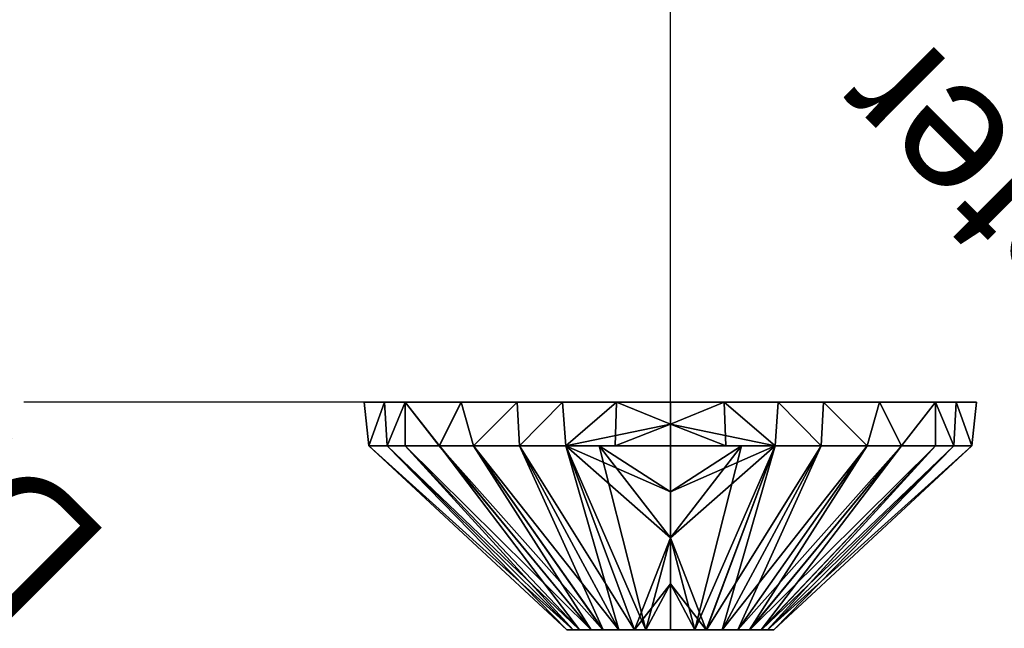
# Model space of a CAD drawing. Header units: millimetres. Extents: x -206 to 110, y -169 to 122.
# Tile 3 of 31: x -149 to -37, y -26 to 44. Entities that reach past the tile are written whole.
import ezdxf

# ---------------------------------------------------------------- set-up
doc = ezdxf.new("R2010")
doc.units = ezdxf.units.MM
doc.layers.add('P-SANR-FIXT', color=6, linetype='Continuous', lineweight=30)
doc.styles.add('Arial', font='arial.ttf', dxfattribs={"height": 14.6304})

msp = doc.modelspace()

# ---------------------------------------------------------------- linework, layer by layer
at = {"color": 5, "lineweight": 30}
msp.add_line((-75, 0), (-75, 103.63), dxfattribs=at)
at = {"color": 1, "lineweight": 30}
for p, q in [((-123.02, 0, 23.29), (-148.9, 0, -2.59)), ((-123.02, 0, 2.59), (-148.9, 0, -23.29)), ((-87.19, 0, 10.35), (-148.15, 0, 10.35)), ((-135.96, 0, -10.35), (-135.96, 0, 10.35)), ((-87.19, 0, -10.35), (-148.15, 0, -10.35))]:
    msp.add_line(p, q, dxfattribs=at)
at = {"color": 94, "lineweight": 30, "extrusion": (0, 1, -1.88738e-15)}
msp.add_circle((75, 0), 10.35, dxfattribs=at)

# ---------------------------------------------------------------- meshes
at = {"layer": 'P-SANR-FIXT'}
mesh = msp.add_polyface(dxfattribs=at)
corners = [(-75, -5, 35), (-75, -3.75, 35), (-75, -2.5, 35), (-75, -1.25, 35), (-75, 0, 35), (-92.5, 0, 30.31), (-105.31, 0, 17.5), (-110, 0), (-105.31, 0, -17.5), (-92.5, 0, -30.31), (-75, 0, -35), (-75, -1.25, -35), (-75, -2.5, -35), (-75, -3.75, -35), (-75, -5, -35), (-86.97, -5, -32.89), (-97.5, -5, -26.81), (-105.31, -5, -17.5), (-109.47, -5, -6.07), (-109.47, -5, 6.08), (-105.31, -5, 17.51), (-97.49, -5, 26.82), (-86.96, -5, 32.89), (-87.33, 0, -31.7), (-87.33, 0, 31.7), (-81.16, 0, -33.35), (-81.16, 0, 33.35), (-81.33, -5, -33.88), (-98.91, 0, -23.91), (-101.41, -5, -22.15), (-92.24, -5, -29.85), (-107.66, 0, -8.75), (-107.39, -5, 11.79), (-107.66, 0, 8.75), (-98.91, 0, 23.91), (-92.23, -5, 29.85), (-109.47, -5, 0), (-107.39, -5, -11.79), (-101.4, -5, 22.16)]
mesh.append_faces([[corners[k] for k in face] for face in [(16, 9, 30), (23, 30, 9), (18, 31, 37), (33, 32, 6), (6, 38, 34), (8, 37, 31), (25, 15, 23), (38, 6, 20), (7, 19, 33), (21, 34, 38), (32, 33, 19), (37, 8, 17), (9, 16, 28)]], dxfattribs={"vtx0": -1, "vtx1": -1})
mesh.append_faces([[corners[k] for k in face] for face in [(12, 27, 25), (26, 22, 2)]], dxfattribs={"vtx0": -1, "vtx1": -1, "vtx2": -1})
mesh.append_faces([[corners[k] for k in face] for face in [(8, 29, 17), (28, 16, 29), (24, 35, 22), (25, 27, 15), (7, 18, 36), (5, 21, 35), (35, 24, 5), (7, 36, 19)]], dxfattribs={"vtx0": -1, "vtx2": -1})
mesh.append_faces([[corners[k] for k in face] for face in [(11, 12, 25, 10)]], dxfattribs={"vtx1": -1})
mesh.append_faces([[corners[k] for k in face] for face in [(7, 31, 18), (8, 28, 29), (5, 34, 21), (15, 30, 23), (26, 24, 22), (32, 20, 6)]], dxfattribs={"vtx1": -1, "vtx2": -1})
mesh.append_faces([[corners[k] for k in face] for face in [(3, 4, 26, 2), (13, 14, 27, 12)]], dxfattribs={"vtx2": -1})
mesh.append_faces([[corners[k] for k in face] for face in [(22, 0, 1, 2)]], dxfattribs={"vtx3": -1})
mesh = msp.add_polyface(dxfattribs=at)
corners = [(-75, 0, 35), (-57.5, 0, 30.31), (-44.69, 0, 17.5), (-40, 0), (-44.69, 0, -17.5), (-57.5, 0, -30.31), (-75, 0, -35), (-92.5, 0, -30.31), (-105.31, 0, -17.5), (-110, 0), (-105.31, 0, 17.5), (-92.5, 0, 30.31)]
mesh.append_faces([[corners[k] for k in face] for face in [(4, 6, 9, 3)]], dxfattribs={"vtx0": -1, "vtx1": -1, "vtx2": -1})
mesh.append_faces([[corners[k] for k in face] for face in [(3, 9, 0, 1)]], dxfattribs={"vtx0": -1, "vtx1": -1, "vtx3": -1})
mesh.append_faces([[corners[k] for k in face] for face in [(2, 3, 1), (5, 6, 4)]], dxfattribs={"vtx1": -1})
mesh.append_faces([[corners[k] for k in face] for face in [(7, 8, 9, 6)]], dxfattribs={"vtx2": -1})
mesh.append_faces([[corners[k] for k in face] for face in [(9, 10, 11, 0)]], dxfattribs={"vtx3": -1})
mesh = msp.add_polyface(dxfattribs=at)
corners = [(-75, 0, 35), (-75, -1.25, 35), (-75, -2.5, 35), (-75, -3.75, 35), (-75, -5, 35), (-63.03, -5, 32.89), (-52.5, -5, 26.81), (-44.69, -5, 17.5), (-40.53, -5, 6.07), (-40.53, -5, -6.08), (-44.69, -5, -17.51), (-52.51, -5, -26.82), (-63.04, -5, -32.89), (-75, -5, -35), (-75, -3.75, -35), (-75, -2.5, -35), (-75, -1.25, -35), (-75, 0, -35), (-57.5, 0, -30.31), (-44.69, 0, -17.5), (-40, 0), (-44.69, 0, 17.5), (-57.5, 0, 30.31), (-62.67, 0, 31.7), (-62.67, 0, -31.7), (-68.84, 0, 33.35), (-68.84, 0, -33.35), (-68.67, -5, 33.88), (-51.09, 0, 23.91), (-48.59, -5, 22.15), (-57.76, -5, 29.85), (-42.34, 0, 8.75), (-42.61, -5, -11.79), (-42.34, 0, -8.75), (-51.09, 0, -23.91), (-57.77, -5, -29.85), (-40.53, -5, 0), (-42.61, -5, 11.79), (-48.6, -5, -22.16)]
mesh.append_faces([[corners[k] for k in face] for face in [(27, 2, 3, 4)]], dxfattribs={"vtx0": -1})
mesh.append_faces([[corners[k] for k in face] for face in [(6, 22, 30), (30, 23, 5), (8, 31, 37), (33, 32, 19), (19, 38, 34), (25, 5, 23), (20, 9, 33), (38, 19, 10), (21, 37, 31), (11, 34, 38), (32, 33, 9), (22, 6, 28), (37, 21, 7), (23, 30, 22)]], dxfattribs={"vtx0": -1, "vtx1": -1})
mesh.append_faces([[corners[k] for k in face] for face in [(26, 12, 15), (27, 25, 2)]], dxfattribs={"vtx0": -1, "vtx1": -1, "vtx2": -1})
mesh.append_faces([[corners[k] for k in face] for face in [(21, 29, 7), (28, 6, 29), (24, 35, 12), (25, 27, 5), (18, 11, 35), (35, 24, 18)]], dxfattribs={"vtx0": -1, "vtx2": -1})
mesh.append_faces([[corners[k] for k in face] for face in [(20, 8, 36, 9)]], dxfattribs={"vtx0": -1, "vtx3": -1})
mesh.append_faces([[corners[k] for k in face] for face in [(14, 15, 12, 13)]], dxfattribs={"vtx1": -1})
mesh.append_faces([[corners[k] for k in face] for face in [(20, 31, 8), (18, 34, 11), (21, 28, 29), (32, 10, 19), (26, 24, 12)]], dxfattribs={"vtx1": -1, "vtx2": -1})
mesh.append_faces([[corners[k] for k in face] for face in [(16, 17, 26, 15)]], dxfattribs={"vtx2": -1})
mesh.append_faces([[corners[k] for k in face] for face in [(25, 0, 1, 2)]], dxfattribs={"vtx3": -1})
mesh = msp.add_polyface(dxfattribs=at)
corners = [(-75, -26, 12), (-75, -20.75, 17.75), (-75, -15.5, 23.5), (-75, -10.25, 29.25), (-75, -5, 35), (-86.96, -5, 32.89), (-97.49, -5, 26.82), (-105.31, -5, 17.51), (-109.47, -5, 6.08), (-109.47, -5, -6.07), (-105.31, -5, -17.5), (-97.5, -5, -26.81), (-86.97, -5, -32.89), (-75, -5, -35), (-75, -10.25, -29.25), (-75, -15.5, -23.5), (-75, -20.75, -17.75), (-75, -26, -12), (-79.11, -26, -11.27), (-82.72, -26, -9.19), (-85.4, -26, -5.99), (-86.82, -26, -2.07), (-86.82, -26, 2.09), (-85.39, -26, 6.01), (-82.7, -26, 9.2), (-79.09, -26, 11.28), (-77.79, -26, -11.51), (-83.13, -5, -33.57), (-84.06, -26, -7.59), (-80.91, -26, -10.23), (-86.11, -26, -4.03), (-109.47, -5, 0), (-84.05, -26, 7.6), (-86.1, -26, 4.05), (-80.9, -26, 10.24), (-101.41, -5, -22.15), (-92.24, -5, -29.85), (-107.39, -5, -11.79), (-86.82, -26, 0.01), (-101.4, -5, 22.16), (-107.39, -5, 11.79), (-92.23, -5, 29.85)]
mesh.append_faces([[corners[k] for k in face] for face in [(14, 27, 13)]], dxfattribs={"vtx0": -1})
mesh.append_faces([[corners[k] for k in face] for face in [(18, 12, 26), (21, 9, 30), (25, 5, 34), (9, 21, 31), (15, 27, 14), (20, 10, 28), (23, 7, 33), (24, 6, 32), (19, 11, 29)]], dxfattribs={"vtx0": -1, "vtx1": -1})
mesh.append_faces([[corners[k] for k in face] for face in [(27, 15, 26), (5, 25, 2)]], dxfattribs={"vtx0": -1, "vtx1": -1, "vtx2": -1})
mesh.append_faces([[corners[k] for k in face] for face in [(36, 18, 29), (40, 22, 33), (41, 24, 34), (26, 12, 27), (26, 15, 16), (30, 9, 37), (29, 11, 36), (31, 21, 38), (39, 23, 32), (25, 1, 2), (33, 7, 40), (34, 5, 41), (28, 10, 35), (38, 8, 31), (37, 20, 30), (35, 19, 28), (32, 6, 39)]], dxfattribs={"vtx0": -1, "vtx2": -1})
mesh.append_faces([[corners[k] for k in face] for face in [(4, 5, 3)]], dxfattribs={"vtx1": -1})
mesh.append_faces([[corners[k] for k in face] for face in [(35, 11, 19), (36, 12, 18), (37, 10, 20), (38, 22, 8), (39, 7, 23), (40, 8, 22), (41, 6, 24), (2, 3, 5)]], dxfattribs={"vtx1": -1, "vtx2": -1})
mesh.append_faces([[corners[k] for k in face] for face in [(25, 0, 1), (16, 17, 26)]], dxfattribs={"vtx2": -1})
mesh = msp.add_polyface(dxfattribs=at)
corners = [(-75, -5, 35), (-75, -10.25, 29.25), (-75, -15.5, 23.5), (-75, -20.75, 17.75), (-75, -26, 12), (-70.89, -26, 11.27), (-67.28, -26, 9.19), (-64.6, -26, 5.99), (-63.18, -26, 2.07), (-63.18, -26, -2.09), (-64.61, -26, -6.01), (-67.3, -26, -9.2), (-70.91, -26, -11.28), (-75, -26, -12), (-75, -20.75, -17.75), (-75, -15.5, -23.5), (-75, -10.25, -29.25), (-75, -5, -35), (-63.04, -5, -32.89), (-52.51, -5, -26.82), (-44.69, -5, -17.51), (-40.53, -5, -6.08), (-40.53, -5, 6.07), (-44.69, -5, 17.5), (-52.5, -5, 26.81), (-63.03, -5, 32.89), (-72.21, -26, 11.51), (-66.87, -5, 33.57), (-65.94, -26, 7.59), (-69.09, -26, 10.23), (-63.89, -26, 4.03), (-40.53, -5, 0), (-65.95, -26, -7.6), (-63.9, -26, -4.05), (-69.1, -26, -10.24), (-48.59, -5, 22.15), (-57.76, -5, 29.85), (-42.61, -5, 11.79), (-63.18, -26, -0.01), (-48.6, -5, -22.16), (-42.61, -5, -11.79), (-57.77, -5, -29.85)]
mesh.append_faces([[corners[k] for k in face] for face in [(1, 27, 0)]], dxfattribs={"vtx0": -1})
mesh.append_faces([[corners[k] for k in face] for face in [(5, 25, 26), (12, 18, 34), (6, 24, 29), (2, 27, 1), (8, 22, 30), (10, 20, 33), (11, 19, 32), (7, 23, 28), (22, 8, 31)]], dxfattribs={"vtx0": -1, "vtx1": -1})
mesh.append_faces([[corners[k] for k in face] for face in [(27, 2, 26), (18, 12, 15)]], dxfattribs={"vtx0": -1, "vtx1": -1, "vtx2": -1})
mesh.append_faces([[corners[k] for k in face] for face in [(36, 5, 29), (40, 9, 33), (41, 11, 34), (26, 25, 27), (26, 2, 3), (30, 22, 37), (28, 23, 35), (29, 24, 36), (31, 8, 38), (37, 7, 30), (39, 10, 32), (12, 14, 15), (33, 20, 40), (34, 18, 41), (38, 21, 31), (35, 6, 28), (32, 19, 39)]], dxfattribs={"vtx0": -1, "vtx2": -1})
mesh.append_faces([[corners[k] for k in face] for face in [(17, 18, 16)]], dxfattribs={"vtx1": -1})
mesh.append_faces([[corners[k] for k in face] for face in [(35, 24, 6), (36, 25, 5), (37, 23, 7), (38, 9, 21), (39, 20, 10), (40, 21, 9), (41, 19, 11), (15, 16, 18)]], dxfattribs={"vtx1": -1, "vtx2": -1})
mesh.append_faces([[corners[k] for k in face] for face in [(3, 4, 26), (12, 13, 14)]], dxfattribs={"vtx2": -1})

# ---------------------------------------------------------------- next in the draw order: texts
at = {"color": 5, "lineweight": 30, "char_height": 14.63, "width": 99.2058, "attachment_point": 2, "rotation": 135, "line_spacing_factor": 0.941778, "style": 'Arial', "bg_fill": 3, "box_fill_scale": 1.25, "bg_fill_color": 256, "bg_fill_true_color": 13158600, "bg_fill_transparency": 0}
for insert in [(-178.46, 3.44, 33.75), (-28.46, 3.44, 33.75)]:
    msp.add_mtext('Diameter', dxfattribs=dict(at, insert=insert))

doc.saveas('drawing.dxf')
